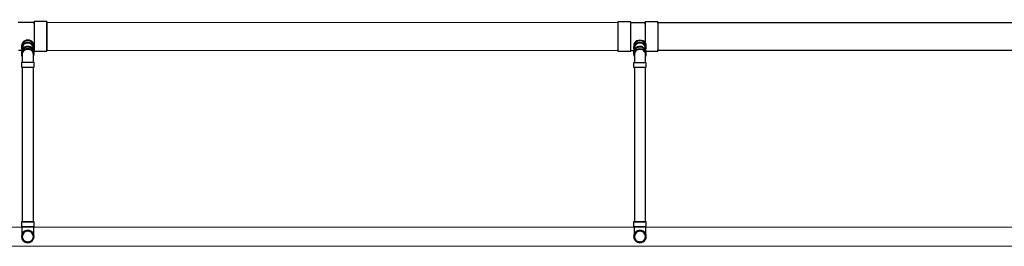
# Model space of a CAD drawing. Header units: inches. Extents: x -52 to 1181, y -619 to 642.
# Tile 12 of 13: x 564 to 872, y 132 to 203. Entities that reach past the tile are written whole.
import ezdxf

# ---------------------------------------------------------------- set-up
doc = ezdxf.new("R2010")
doc.units = ezdxf.units.IN
doc.header["$MEASUREMENT"] = 0
doc.layers.add('P-PIPE', color=3, linetype='Continuous')
doc.layers.add('S-FDTN_DRN', color=3, linetype='Continuous', lineweight=50)

# ---------------------------------------------------------------- blocks, each defined once
blk = doc.blocks.new('Bend - PVC - Sch 40 - DWV_USACE - Standard-1110594-00_SP_Foundation Drainage Plan-TO FDN_DOC-flat-1')
at = {"layer": 'P-PIPE'}
for p, q in [((1383.06, -205.92), (1383.06, -206.67)), ((1387.02, -206.67), (1387.02, -205.92)), ((1383.06, -209.21), (1383.06, -210.71)), ((1383.06, -209.21), (1387.02, -209.21)), ((1385.04, -209.21), (1385.04, -209.21)), ((1385.04, -209.21), (1385.04, -209.21)), ((1385.04, -209.21), (1385.04, -209.21)), ((1385.04, -209.21), (1385.04, -209.21)), ((1387.02, -210.71), (1387.02, -209.21)), ((1383.06, -210.71), (1387.02, -210.71)), ((1385.04, -210.71), (1385.04, -210.71)), ((1385.04, -210.71), (1385.04, -210.71))]:
    blk.add_line(p, q, dxfattribs=at)
at = {"layer": 'P-PIPE', "flags": 128}
for points in [[(1383.29, -206.67), (1383.29, -206.73), (1383.29, -206.8), (1383.29, -206.87), (1383.29, -206.94), (1383.29, -207.02), (1383.29, -207.09), (1383.29, -207.18), (1383.29, -207.26), (1383.29, -207.35), (1383.29, -207.44), (1383.29, -207.54), (1383.29, -207.64), (1383.29, -207.74), (1383.29, -207.84), (1383.29, -207.94), (1383.29, -208.05), (1383.29, -208.16), (1383.29, -208.27), (1383.29, -208.38), (1383.29, -208.49), (1383.29, -208.6), (1383.29, -208.72), (1383.29, -208.84), (1383.29, -208.95), (1383.29, -209.07), (1383.29, -209.19), (1383.29, -209.21)], [(1386.79, -209.21), (1386.79, -209.09), (1386.79, -208.97), (1386.79, -208.86), (1386.79, -208.74), (1386.79, -208.63), (1386.79, -208.51), (1386.79, -208.4), (1386.79, -208.29), (1386.79, -208.18), (1386.79, -208.07), (1386.79, -207.96), (1386.79, -207.86), (1386.79, -207.75), (1386.79, -207.65), (1386.79, -207.56), (1386.79, -207.46), (1386.79, -207.37), (1386.79, -207.28), (1386.79, -207.19), (1386.79, -207.11), (1386.79, -207.03), (1386.79, -206.95), (1386.79, -206.88), (1386.79, -206.81), (1386.79, -206.75), (1386.79, -206.68), (1386.79, -206.67)]]:
    blk.add_lwpolyline(points, dxfattribs=at)
at = {"layer": 'P-PIPE'}
for centre, major_axis, start_param, end_param in [((1385.04, -206.67), (1.98, 0), 1.570796, 3.627428), ((1385.04, -205.92), (1.98, 0), 1.570796, 3.141593), ((1385.04, -206.67), (1.75, 0), 1.570796, 3.141593), ((1385.04, -205.92), (1.98, 0), 6.062597, 7.853982), ((1385.04, -206.67), (1.98, 0), 5.813092, 7.853982), ((1385.04, -206.67), (1.75, 0), 6.283185, 7.853982)]:
    blk.add_ellipse(centre, major_axis=major_axis, ratio=0.866025, start_param=start_param, end_param=end_param, dxfattribs=at)
blk = doc.blocks.new('Bend - PVC - Sch 40 - DWV_USACE - Standard-V11-00_SP_Foundation Drainage Plan-TO FDN_DOC-flat-4')
at = {"layer": 'P-PIPE'}
for p, q in [((999.17, -259.43), (999.17, -260.93)), ((1001.15, -259.43), (999.17, -259.43)), ((999.17, -259.43), (1001.15, -259.43)), ((1001.15, -260.93), (999.17, -260.93)), ((999.17, -260.93), (1001.15, -260.93)), ((1001.15, -259.43), (1003.13, -259.43)), ((1003.13, -259.43), (1001.15, -259.43)), ((1001.15, -260.93), (1003.13, -260.93)), ((1003.13, -260.93), (1001.15, -260.93)), ((1001.15, -260.93), (1001.15, -260.93)), ((1001.15, -260.93), (1001.15, -260.93)), ((1001.16, -262.02), (1001.15, -262.02)), ((1002.9, -260.93), (1002.9, -261.06)), ((1003.13, -260.93), (1003.13, -259.43)), ((1001.15, -265.98), (1001.16, -265.98))]:
    blk.add_line(p, q, dxfattribs=at)
at = {"layer": 'P-PIPE', "flags": 128}
for points in [[(999.4, -261.08), (999.4, -260.97), (999.4, -260.93)], [(999.4, -264), (999.4, -263.99), (999.4, -263.99), (999.4, -263.98), (999.4, -263.96), (999.4, -263.94), (999.4, -263.91), (999.4, -263.88), (999.4, -263.84), (999.4, -263.8), (999.4, -263.76), (999.4, -263.71), (999.4, -263.65), (999.4, -263.59), (999.4, -263.53), (999.4, -263.46), (999.4, -263.39), (999.4, -263.32), (999.4, -263.24), (999.4, -263.15), (999.4, -263.07), (999.4, -262.98), (999.4, -262.89), (999.4, -262.79), (999.4, -262.69), (999.4, -262.59), (999.4, -262.48), (999.4, -262.38), (999.4, -262.27), (999.4, -262.16), (999.4, -262.04), (999.4, -261.93), (999.4, -261.81), (999.4, -261.69), (999.4, -261.58), (999.4, -261.45), (999.4, -261.33), (999.4, -261.21), (999.4, -261.09)], [(999.4, -264), (999.4, -263.93), (999.41, -263.86), (999.42, -263.79), (999.43, -263.72), (999.44, -263.65), (999.45, -263.58), (999.47, -263.51), (999.49, -263.45), (999.52, -263.38), (999.54, -263.32), (999.57, -263.25), (999.6, -263.19), (999.63, -263.13), (999.67, -263.07), (999.71, -263.01), (999.75, -262.95), (999.79, -262.9), (999.84, -262.84), (999.88, -262.79), (999.93, -262.74), (999.99, -262.69), (1000.04, -262.65), (1000.09, -262.61), (1000.15, -262.56), (1000.21, -262.52), (1000.27, -262.49), (1000.33, -262.45), (1000.39, -262.42), (1000.45, -262.39), (1000.52, -262.37), (1000.58, -262.34), (1000.65, -262.32), (1000.72, -262.3), (1000.79, -262.29), (1000.86, -262.27), (1000.92, -262.26), (1000.99, -262.25), (1001.06, -262.25), (1001.13, -262.25), (1001.15, -262.25)], [(1001.15, -262.25), (1001.22, -262.25), (1001.29, -262.25), (1001.36, -262.26), (1001.43, -262.27), (1001.5, -262.28), (1001.57, -262.3), (1001.64, -262.32), (1001.7, -262.34), (1001.77, -262.36), (1001.83, -262.39), (1001.9, -262.41), (1001.96, -262.45), (1002.02, -262.48), (1002.08, -262.51), (1002.14, -262.55), (1002.2, -262.59), (1002.25, -262.64), (1002.31, -262.68), (1002.36, -262.73), (1002.41, -262.78), (1002.46, -262.83), (1002.5, -262.88), (1002.55, -262.94), (1002.59, -262.99), (1002.63, -263.05), (1002.66, -263.11), (1002.7, -263.17), (1002.73, -263.23), (1002.76, -263.3), (1002.78, -263.36), (1002.81, -263.43), (1002.83, -263.5), (1002.85, -263.56), (1002.86, -263.63), (1002.88, -263.7), (1002.89, -263.77), (1002.9, -263.84), (1002.9, -263.91), (1002.9, -263.98), (1002.9, -264)], [(1002.9, -261.08), (1002.9, -261.18), (1002.9, -261.3), (1002.9, -261.42), (1002.9, -261.54), (1002.9, -261.66), (1002.9, -261.78), (1002.9, -261.9), (1002.9, -262.01), (1002.9, -262.13), (1002.9, -262.24), (1002.9, -262.35), (1002.9, -262.46), (1002.9, -262.56), (1002.9, -262.66), (1002.9, -262.76), (1002.9, -262.86), (1002.9, -262.95), (1002.9, -263.04), (1002.9, -263.13), (1002.9, -263.22), (1002.9, -263.3), (1002.9, -263.37), (1002.9, -263.44), (1002.9, -263.51), (1002.9, -263.58), (1002.9, -263.64), (1002.9, -263.69), (1002.9, -263.74), (1002.9, -263.79), (1002.9, -263.83), (1002.9, -263.87), (1002.9, -263.9), (1002.9, -263.93), (1002.9, -263.95), (1002.9, -263.97), (1002.9, -263.98), (1002.9, -263.99), (1002.9, -264), (1002.9, -264)], [(1001.15, -265.75), (1001.08, -265.75), (1001.01, -265.74), (1000.94, -265.73), (1000.87, -265.72), (1000.81, -265.71), (1000.74, -265.7), (1000.67, -265.68), (1000.6, -265.66), (1000.54, -265.64), (1000.47, -265.61), (1000.41, -265.58), (1000.34, -265.55), (1000.28, -265.52), (1000.22, -265.48), (1000.16, -265.44), (1000.11, -265.4), (1000.05, -265.36), (1000, -265.31), (999.95, -265.27), (999.9, -265.22), (999.85, -265.17), (999.8, -265.11), (999.76, -265.06), (999.72, -265), (999.68, -264.94), (999.64, -264.88), (999.61, -264.82), (999.58, -264.76), (999.55, -264.7), (999.52, -264.63), (999.5, -264.57), (999.48, -264.5), (999.46, -264.43), (999.44, -264.36), (999.43, -264.29), (999.42, -264.23), (999.41, -264.16), (999.41, -264.09), (999.4, -264.02), (999.4, -264)], [(1002.9, -264), (1002.9, -264.07), (1002.9, -264.14), (1002.89, -264.21), (1002.88, -264.28), (1002.87, -264.35), (1002.85, -264.41), (1002.83, -264.48), (1002.81, -264.55), (1002.79, -264.61), (1002.76, -264.68), (1002.74, -264.74), (1002.71, -264.81), (1002.67, -264.87), (1002.64, -264.93), (1002.6, -264.99), (1002.56, -265.04), (1002.51, -265.1), (1002.47, -265.15), (1002.42, -265.2), (1002.37, -265.25), (1002.32, -265.3), (1002.27, -265.35), (1002.21, -265.39), (1002.16, -265.43), (1002.1, -265.47), (1002.04, -265.51), (1001.98, -265.54), (1001.92, -265.57), (1001.85, -265.6), (1001.79, -265.63), (1001.72, -265.65), (1001.65, -265.67), (1001.59, -265.69), (1001.52, -265.71), (1001.45, -265.72), (1001.38, -265.73), (1001.31, -265.74), (1001.24, -265.75), (1001.17, -265.75), (1001.15, -265.75)]]:
    blk.add_lwpolyline(points, dxfattribs=at)
at = {"layer": 'P-PIPE'}
for centre, major_axis, start_param, end_param in [((1001.15, -264), (0, -1.98), 3.141593, 6.283185), ((1001.16, -264), (0, -1.98), 3.141593, 6.283185), ((1001.15, -264), (0, -1.75), 3.141593, 6.283185), ((1001.15, -264), (0, -1.98), 0, 3.141593), ((1001.15, -264), (0, -1.75), 0, 3.141593), ((1001.16, -264), (0, -1.98), 0, 3.141593)]:
    blk.add_ellipse(centre, major_axis=major_axis, ratio=0.999999, start_param=start_param, end_param=end_param, dxfattribs=at)
blk = doc.blocks.new('Bend - PVC - Sch 40 - DWV_USACE - Standard-V11-00_SP_Foundation Drainage Plan-TO FDN_DOC-flat-5')
at = {"layer": 'P-PIPE'}
for p, q in [((999.17, -259.43), (999.17, -260.93)), ((1001.15, -259.43), (999.17, -259.43)), ((999.17, -259.43), (1001.15, -259.43)), ((1001.15, -260.93), (999.17, -260.93)), ((999.17, -260.93), (1001.15, -260.93)), ((1001.15, -259.43), (1003.13, -259.43)), ((1003.13, -259.43), (1001.15, -259.43)), ((1001.15, -260.93), (1003.13, -260.93)), ((1003.13, -260.93), (1001.15, -260.93)), ((1001.15, -260.93), (1001.15, -260.93)), ((1001.15, -260.93), (1001.15, -260.93)), ((1001.16, -262.02), (1001.15, -262.02)), ((1002.9, -260.93), (1002.9, -261.06)), ((1003.13, -260.93), (1003.13, -259.43)), ((1001.15, -265.98), (1001.16, -265.98))]:
    blk.add_line(p, q, dxfattribs=at)
at = {"layer": 'P-PIPE', "flags": 128}
for points in [[(999.4, -261.08), (999.4, -260.97), (999.4, -260.93)], [(999.4, -264), (999.4, -263.99), (999.4, -263.99), (999.4, -263.98), (999.4, -263.96), (999.4, -263.94), (999.4, -263.91), (999.4, -263.88), (999.4, -263.84), (999.4, -263.8), (999.4, -263.76), (999.4, -263.71), (999.4, -263.65), (999.4, -263.59), (999.4, -263.53), (999.4, -263.46), (999.4, -263.39), (999.4, -263.32), (999.4, -263.24), (999.4, -263.15), (999.4, -263.07), (999.4, -262.98), (999.4, -262.89), (999.4, -262.79), (999.4, -262.69), (999.4, -262.59), (999.4, -262.48), (999.4, -262.38), (999.4, -262.27), (999.4, -262.16), (999.4, -262.04), (999.4, -261.93), (999.4, -261.81), (999.4, -261.69), (999.4, -261.58), (999.4, -261.45), (999.4, -261.33), (999.4, -261.21), (999.4, -261.09)], [(999.4, -264), (999.4, -263.93), (999.41, -263.86), (999.42, -263.79), (999.43, -263.72), (999.44, -263.65), (999.45, -263.58), (999.47, -263.51), (999.49, -263.45), (999.52, -263.38), (999.54, -263.32), (999.57, -263.25), (999.6, -263.19), (999.63, -263.13), (999.67, -263.07), (999.71, -263.01), (999.75, -262.95), (999.79, -262.9), (999.84, -262.84), (999.88, -262.79), (999.93, -262.74), (999.99, -262.69), (1000.04, -262.65), (1000.09, -262.61), (1000.15, -262.56), (1000.21, -262.52), (1000.27, -262.49), (1000.33, -262.45), (1000.39, -262.42), (1000.45, -262.39), (1000.52, -262.37), (1000.58, -262.34), (1000.65, -262.32), (1000.72, -262.3), (1000.79, -262.29), (1000.86, -262.27), (1000.92, -262.26), (1000.99, -262.25), (1001.06, -262.25), (1001.13, -262.25), (1001.15, -262.25)], [(1001.15, -262.25), (1001.22, -262.25), (1001.29, -262.25), (1001.36, -262.26), (1001.43, -262.27), (1001.5, -262.28), (1001.57, -262.3), (1001.64, -262.32), (1001.7, -262.34), (1001.77, -262.36), (1001.83, -262.39), (1001.9, -262.41), (1001.96, -262.45), (1002.02, -262.48), (1002.08, -262.51), (1002.14, -262.55), (1002.2, -262.59), (1002.25, -262.64), (1002.31, -262.68), (1002.36, -262.73), (1002.41, -262.78), (1002.46, -262.83), (1002.5, -262.88), (1002.55, -262.94), (1002.59, -262.99), (1002.63, -263.05), (1002.66, -263.11), (1002.7, -263.17), (1002.73, -263.23), (1002.76, -263.3), (1002.78, -263.36), (1002.81, -263.43), (1002.83, -263.5), (1002.85, -263.56), (1002.86, -263.63), (1002.88, -263.7), (1002.89, -263.77), (1002.9, -263.84), (1002.9, -263.91), (1002.9, -263.98), (1002.9, -264)], [(1002.9, -261.08), (1002.9, -261.18), (1002.9, -261.3), (1002.9, -261.42), (1002.9, -261.54), (1002.9, -261.66), (1002.9, -261.78), (1002.9, -261.9), (1002.9, -262.01), (1002.9, -262.13), (1002.9, -262.24), (1002.9, -262.35), (1002.9, -262.46), (1002.9, -262.56), (1002.9, -262.66), (1002.9, -262.76), (1002.9, -262.86), (1002.9, -262.95), (1002.9, -263.04), (1002.9, -263.13), (1002.9, -263.22), (1002.9, -263.3), (1002.9, -263.37), (1002.9, -263.44), (1002.9, -263.51), (1002.9, -263.58), (1002.9, -263.64), (1002.9, -263.69), (1002.9, -263.74), (1002.9, -263.79), (1002.9, -263.83), (1002.9, -263.87), (1002.9, -263.9), (1002.9, -263.93), (1002.9, -263.95), (1002.9, -263.97), (1002.9, -263.98), (1002.9, -263.99), (1002.9, -264), (1002.9, -264)], [(1001.15, -265.75), (1001.08, -265.75), (1001.01, -265.74), (1000.94, -265.73), (1000.87, -265.72), (1000.81, -265.71), (1000.74, -265.7), (1000.67, -265.68), (1000.6, -265.66), (1000.54, -265.64), (1000.47, -265.61), (1000.41, -265.58), (1000.34, -265.55), (1000.28, -265.52), (1000.22, -265.48), (1000.16, -265.44), (1000.11, -265.4), (1000.05, -265.36), (1000, -265.31), (999.95, -265.27), (999.9, -265.22), (999.85, -265.17), (999.8, -265.11), (999.76, -265.06), (999.72, -265), (999.68, -264.94), (999.64, -264.88), (999.61, -264.82), (999.58, -264.76), (999.55, -264.7), (999.52, -264.63), (999.5, -264.57), (999.48, -264.5), (999.46, -264.43), (999.44, -264.36), (999.43, -264.29), (999.42, -264.23), (999.41, -264.16), (999.41, -264.09), (999.4, -264.02), (999.4, -264)], [(1002.9, -264), (1002.9, -264.07), (1002.9, -264.14), (1002.89, -264.21), (1002.88, -264.28), (1002.87, -264.35), (1002.85, -264.41), (1002.83, -264.48), (1002.81, -264.55), (1002.79, -264.61), (1002.76, -264.68), (1002.74, -264.74), (1002.71, -264.81), (1002.67, -264.87), (1002.64, -264.93), (1002.6, -264.99), (1002.56, -265.04), (1002.51, -265.1), (1002.47, -265.15), (1002.42, -265.2), (1002.37, -265.25), (1002.32, -265.3), (1002.27, -265.35), (1002.21, -265.39), (1002.16, -265.43), (1002.1, -265.47), (1002.04, -265.51), (1001.98, -265.54), (1001.92, -265.57), (1001.85, -265.6), (1001.79, -265.63), (1001.72, -265.65), (1001.65, -265.67), (1001.59, -265.69), (1001.52, -265.71), (1001.45, -265.72), (1001.38, -265.73), (1001.31, -265.74), (1001.24, -265.75), (1001.17, -265.75), (1001.15, -265.75)]]:
    blk.add_lwpolyline(points, dxfattribs=at)
at = {"layer": 'P-PIPE'}
for centre, major_axis, start_param, end_param in [((1001.15, -264), (0, -1.98), 3.141593, 6.283185), ((1001.16, -264), (0, -1.98), 3.141593, 6.283185), ((1001.15, -264), (0, -1.75), 3.141593, 6.283185), ((1001.15, -264), (0, -1.98), 0, 3.141593), ((1001.15, -264), (0, -1.75), 0, 3.141593), ((1001.16, -264), (0, -1.98), 0, 3.141593)]:
    blk.add_ellipse(centre, major_axis=major_axis, ratio=0.999999, start_param=start_param, end_param=end_param, dxfattribs=at)
blk = doc.blocks.new('Bend - PVC - Sch 40 - DWV_USACE - Standard-1110594-00_SP_Foundation Drainage Plan-TO FDN_DOC-flat-2')
at = {"layer": 'P-PIPE'}
for p, q in [((1383.06, -205.92), (1383.06, -206.67)), ((1387.02, -206.67), (1387.02, -205.92)), ((1383.06, -209.21), (1383.06, -210.71)), ((1383.06, -209.21), (1387.02, -209.21)), ((1385.04, -209.21), (1385.04, -209.21)), ((1385.04, -209.21), (1385.04, -209.21)), ((1385.04, -209.21), (1385.04, -209.21)), ((1385.04, -209.21), (1385.04, -209.21)), ((1387.02, -210.71), (1387.02, -209.21)), ((1383.06, -210.71), (1387.02, -210.71)), ((1385.04, -210.71), (1385.04, -210.71)), ((1385.04, -210.71), (1385.04, -210.71))]:
    blk.add_line(p, q, dxfattribs=at)
at = {"layer": 'P-PIPE', "flags": 128}
for points in [[(1383.29, -206.67), (1383.29, -206.73), (1383.29, -206.8), (1383.29, -206.87), (1383.29, -206.94), (1383.29, -207.02), (1383.29, -207.09), (1383.29, -207.18), (1383.29, -207.26), (1383.29, -207.35), (1383.29, -207.44), (1383.29, -207.54), (1383.29, -207.64), (1383.29, -207.74), (1383.29, -207.84), (1383.29, -207.94), (1383.29, -208.05), (1383.29, -208.16), (1383.29, -208.27), (1383.29, -208.38), (1383.29, -208.49), (1383.29, -208.6), (1383.29, -208.72), (1383.29, -208.84), (1383.29, -208.95), (1383.29, -209.07), (1383.29, -209.19), (1383.29, -209.21)], [(1386.79, -209.21), (1386.79, -209.09), (1386.79, -208.97), (1386.79, -208.86), (1386.79, -208.74), (1386.79, -208.63), (1386.79, -208.51), (1386.79, -208.4), (1386.79, -208.29), (1386.79, -208.18), (1386.79, -208.07), (1386.79, -207.96), (1386.79, -207.86), (1386.79, -207.75), (1386.79, -207.65), (1386.79, -207.56), (1386.79, -207.46), (1386.79, -207.37), (1386.79, -207.28), (1386.79, -207.19), (1386.79, -207.11), (1386.79, -207.03), (1386.79, -206.95), (1386.79, -206.88), (1386.79, -206.81), (1386.79, -206.75), (1386.79, -206.68), (1386.79, -206.67)]]:
    blk.add_lwpolyline(points, dxfattribs=at)
at = {"layer": 'P-PIPE'}
for centre, major_axis, start_param, end_param in [((1385.04, -206.67), (1.98, 0), 1.570796, 3.627428), ((1385.04, -205.92), (1.98, 0), 1.570796, 3.141593), ((1385.04, -206.67), (1.75, 0), 1.570796, 3.141593), ((1385.04, -205.92), (1.98, 0), 6.062597, 7.853982), ((1385.04, -206.67), (1.98, 0), 5.813092, 7.853982), ((1385.04, -206.67), (1.75, 0), 6.283185, 7.853982)]:
    blk.add_ellipse(centre, major_axis=major_axis, ratio=0.866025, start_param=start_param, end_param=end_param, dxfattribs=at)

msp = doc.modelspace()

# ---------------------------------------------------------------- linework, layer by layer
at = {"layer": 'P-PIPE'}
for p, q in [((568.13, 202.23), (563.13, 202.23)), ((572.11, 202.52), (568.13, 202.52)), ((751.17, 202.13), (572.07, 202.2)), ((755.16, 202.47), (751.18, 202.47)), ((759.73, 202.18), (755.16, 202.18)), ((763.71, 202.47), (759.73, 202.47)), ((885, 202.15), (763.72, 202.15)), ((564.14, 195.02), (564.13, 194.31)), ((568.08, 194.25), (568.1, 195.02)), ((756.1, 194.98), (756.08, 194.26)), ((760.04, 194.2), (760.06, 194.98)), ((563.15, 193.54), (564.21, 193.54)), ((564.36, 194.27), (564.36, 193.84)), ((567.86, 193.84), (567.86, 194.26)), ((568.13, 193.25), (572.1, 193.25)), ((572.06, 193.57), (751.17, 193.51)), ((751.18, 193.2), (755.16, 193.2)), ((755.16, 193.5), (756.1, 193.5)), ((756.31, 194.23), (756.31, 193.79)), ((759.81, 193.79), (759.81, 194.22)), ((760.18, 193.2), (763.71, 193.2)), ((763.72, 193.53), (885, 193.53)), ((564.36, 188.26), (564.36, 139.64)), ((567.86, 139.64), (567.86, 188.26)), ((756.31, 188.21), (756.31, 139.64)), ((759.81, 139.64), (759.81, 188.21)), ((564.35, 139.64), (566.1, 139.64)), ((566.1, 139.64), (564.35, 139.64)), ((566.1, 139.64), (567.85, 139.64)), ((567.85, 139.64), (566.1, 139.64)), ((756.31, 139.64), (758.06, 139.64)), ((758.06, 139.64), (756.31, 139.64)), ((758.06, 139.64), (759.81, 139.64)), ((759.81, 139.64), (758.06, 139.64))]:
    msp.add_line(p, q, dxfattribs=at)
for centre, start, end in [((566.11, 135), 90, 270), ((566.11, 135), 270, 90), ((758.07, 135), 90, 270), ((758.07, 135), 270, 90)]:
    msp.add_arc(centre, 1.75, start, end, dxfattribs=at)
for centre, major_axis, ratio, start_param, end_param in [((568.13, 197.89), (0, 4.63), 0.010234, 0.000028, 2.356223), ((568.13, 197.89), (0, 4.34), 0.010234, 0.000028, 2.356223), ((568.13, 197.89), (0, 4.63), 0.010234, 5.497816, 6.283185), ((568.13, 197.89), (0, 4.34), 0.010234, 5.497816, 6.283185), ((568.13, 197.89), (0, 4.63), 0.010234, 3.141621, 5.497816), ((568.13, 197.89), (0, 4.34), 0.010234, 3.141621, 5.497816), ((572.07, 197.88), (0, 4.31), 0.010271, 0, 1.570796), ((572.11, 197.88), (0, 4.63), 0.010234, 0.000028, 2.356223), ((572.07, 197.88), (0, 4.31), 0.010271, 4.712389, 6.283185), ((572.11, 197.88), (0, 4.63), 0.010234, 3.141621, 5.497816), ((572.11, 197.88), (0, 4.63), 0.010234, 5.497816, 6.283185), ((751.18, 197.84), (0, -4.63), 0.010416, 2.094395, 5.235988), ((751.18, 197.84), (0, -4.31), 0.010416, 3.141593, 4.712389), ((751.18, 197.84), (0, -4.31), 0.010416, 1.570796, 3.141593), ((755.16, 197.84), (0, -4.63), 0.010416, 2.094395, 5.235988), ((755.16, 197.84), (0, -4.34), 0.010416, 2.094395, 5.235988), ((759.73, 197.84), (0, -4.63), 0.010416, 2.094395, 5.128756), ((759.73, 197.84), (0, -4.34), 0.010416, 2.094395, 5.160065), ((763.71, 197.84), (0, -4.63), 0.010416, 2.094395, 5.235988), ((763.71, 197.84), (0, -4.31), 0.010416, 3.141593, 4.712389), ((763.71, 197.84), (0, 4.31), 0.010416, 4.712389, 6.283185), ((572.07, 197.88), (0, 4.31), 0.010271, 1.570796, 3.141593), ((572.07, 197.88), (0, 4.31), 0.010271, 3.141593, 4.712389), ((751.18, 197.84), (0, -4.31), 0.010416, 4.712389, 6.283185), ((751.18, 197.84), (0, -4.63), 0.010416, 5.235988, 8.37758), ((751.18, 197.84), (0, -4.31), 0.010416, 0, 1.570796), ((755.16, 197.84), (0, -4.63), 0.010416, 5.235988, 8.37758), ((755.16, 197.84), (0, -4.34), 0.010416, 5.235988, 8.37758), ((759.73, 197.84), (0, -4.34), 0.010416, 7.378564, 8.37758), ((759.73, 197.84), (0, -4.63), 0.010416, 7.409861, 8.37758), ((763.71, 197.84), (0, -4.63), 0.010416, 5.235988, 8.37758), ((763.71, 197.84), (0, -4.31), 0.010416, 4.712389, 6.283185), ((763.71, 197.84), (0, 4.31), 0.010416, 3.141593, 4.712389), ((566.11, 194.27), (1.98, -0.04), 0.865978, -0.350594, 3.52864), ((566.12, 195.02), (1.98, -0.04), 0.865978, 0.02083, 3.162423), ((566.11, 194.27), (1.75, 0), 0.866025, 1.570796, 3.141593), ((566.11, 193.04), (1.75, 0), 0.866025, 1.570796, 3.107294), ((566.12, 195.02), (1.75, -0.03), 0.865978, 0.034183, 3.107409), ((566.11, 194.27), (1.75, 0), 0.866025, 0, 1.570796), ((566.11, 193.04), (1.75, 0), 0.866025, 0, 1.570796), ((568.13, 197.89), (0, 4.34), 0.010234, 2.356223, 3.141593), ((568.13, 197.89), (0, 4.63), 0.010234, 2.356223, 3.141593), ((572.11, 197.88), (0, 4.63), 0.010234, 2.356223, 3.141593), ((758.06, 194.23), (1.98, -0.04), 0.865978, -0.350594, 3.52864), ((758.08, 194.98), (1.98, -0.04), 0.865978, 0.02083, 3.162423), ((758.06, 194.23), (1.75, 0), 0.866025, 1.570796, 3.141593), ((758.08, 194.98), (1.75, -0.03), 0.865978, 0.034183, 3.107409), ((758.06, 194.23), (1.75, 0), 0.866025, 0, 1.570796), ((758.06, 192.99), (1.75, 0), 0.866025, 1.570796, 3.141593), ((758.06, 192.99), (1.75, 0), 0.866025, 0, 1.570796)]:
    msp.add_ellipse(centre, major_axis=major_axis, ratio=ratio, start_param=start_param, end_param=end_param, dxfattribs=at)
at = {"layer": 'S-FDTN_DRN', "linetype": 'Continuous', "lineweight": 0}
msp.add_lwpolyline([(102, 132), (1038, 132), (1038, 138), (102, 138)], close=True, dxfattribs=at)

# ---------------------------------------------------------------- block references
for name, p in [('Bend - PVC - Sch 40 - DWV_USACE - Standard-1110594-00_SP_Foundation Drainage Plan-TO FDN_DOC-flat-2', (-818.94, 398.96)), ('Bend - PVC - Sch 40 - DWV_USACE - Standard-1110594-00_SP_Foundation Drainage Plan-TO FDN_DOC-flat-1', (-626.98, 398.92)), ('Bend - PVC - Sch 40 - DWV_USACE - Standard-V11-00_SP_Foundation Drainage Plan-TO FDN_DOC-flat-5', (-435.05, 399.08)), ('Bend - PVC - Sch 40 - DWV_USACE - Standard-V11-00_SP_Foundation Drainage Plan-TO FDN_DOC-flat-4', (-243.09, 399.08))]:
    msp.add_blockref(name, p)

doc.saveas('drawing.dxf')
